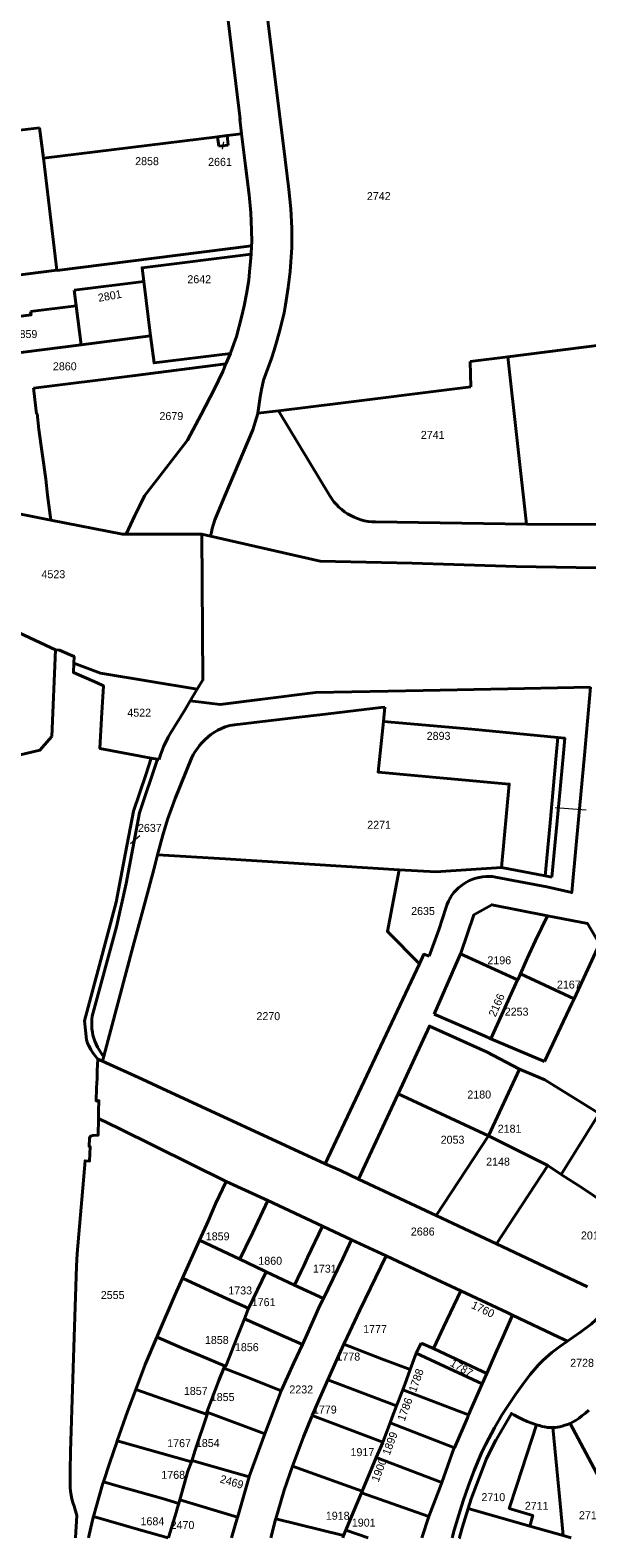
# Model space of a CAD drawing. Extents: x 99476 to 102828, y 406437 to 407931.
# Tile 33 of 48: x 101206 to 101380, y 406437 to 406909. Entities that reach past the tile are written whole.
import ezdxf
from ezdxf.enums import TextEntityAlignment as Align

# ---------------------------------------------------------------- set-up
doc = ezdxf.new("R2010")
doc.units = 0
doc.header["$MEASUREMENT"] = 0
for name, color, linetype, lineweight in [('BK_aanpijling', 10, 'Continuous', 0), ('BK_perceelnr', 10, 'Continuous', 13), ('BK_perceelnummer onder hoek', 10, 'Continuous', 13), ('BK_perceelsgrens', 10, 'Continuous', 40), ('BK_sectiegrens', 10, 'Continuous', 40)]:
    doc.layers.add(name, color=color, linetype=linetype, lineweight=lineweight)
doc.styles.add('Style-WORKING', font='WORKING.shx')

msp = doc.modelspace()

# ---------------------------------------------------------------- linework, layer by layer
at = {"layer": 'BK_aanpijling', "linetype": 'Continuous', "lineweight": 0}
for p, q in [((101265.802737, 406872.007187), (101266.255, 406874.345)), ((101379.683278, 406664.995167), (101369.985, 406665.725)), ((101239.977373, 406656.939025), (101237.025, 406654.525))]:
    msp.add_line(p, q, dxfattribs=at)
at = {"layer": 'BK_perceelsgrens', "linetype": 'Continuous', "lineweight": 40}
for p, q in [((101175.049, 406874.749), (101208.571, 406878.714)), ((101208.571, 406878.714), (101209.76, 406869.186)), ((101209.76, 406869.186), (101264.301, 406875.951)), ((101264.301, 406875.951), (101267.279, 406876.32)), ((101264.301, 406875.951), (101264.655, 406872.992)), ((101267.635, 406873.348), (101264.655, 406872.992)), ((101267.279, 406876.32), (101271.76, 406876.876)), ((101267.518, 406874.323), (101267.279, 406876.32)), ((101267.635, 406873.348), (101267.518, 406874.323)), ((101213.994, 406834.15), (101209.76, 406869.186)), ((101214.007, 406834.04), (101274.946, 406841.796)), ((101274.783, 406839.186), (101274.946, 406841.796)), ((101180.548, 406829.973), (101213.994, 406834.15)), ((101214.007, 406834.04), (101213.994, 406834.15)), ((101219.367, 406827.919), (101241.18, 406830.646)), ((101243.323, 406813.576), (101241.18, 406830.646)), ((101219.367, 406827.919), (101220.002, 406822.969)), ((101205.767, 406821.179), (101220.002, 406822.969)), ((101220.002, 406822.969), (101221.564, 406810.801)), ((101355.1, 406807.018), (101424.907, 406815.848)), ((101221.564, 406810.801), (101243.323, 406813.576)), ((101266.919, 406804.767), (101268.278, 406808.097)), ((101355.1, 406807.018), (101343.326, 406805.542)), ((101360.95, 406754.623), (101355.1, 406807.018)), ((101237.617, 406801.065), (101266.919, 406804.767)), ((101343.326, 406805.542), (101343.584, 406797.576)), ((101237.617, 406801.065), (101206.673, 406797.155)), ((101206.673, 406797.155), (101206.773, 406796.361)), ((101338.542, 406796.953), (101302.788, 406792.539)), ((101343.584, 406797.576), (101338.542, 406796.953)), ((101207.62, 406789.201), (101206.773, 406796.361)), ((101302.788, 406792.539), (101283.33, 406790.136)), ((101207.62, 406789.201), (101207.775, 406789.22)), ((101207.775, 406789.22), (101208.382, 406784.257)), ((101283.33, 406790.136), (101276.914, 406789.343)), ((101283.33, 406790.136), (101299.405, 406763.526)), ((101208.382, 406784.257), (101210.489, 406768.692)), ((101211.094, 406763.729), (101210.489, 406768.692)), ((101211.094, 406763.729), (101212.049, 406755.892)), ((101360.95, 406754.623), (101313.69, 406755.305)), ((101360.95, 406754.623), (101431.617, 406754.414)), ((101259.396, 406751.511), (101262.103, 406750.892)), ((101212.39, 406688.06), (101213.52, 406715.24)), ((101381.052, 406703.521), (101379.093, 406682.249)), ((101316.663, 406697.262), (101316.218, 406692.843)), ((101370.286, 406682.18), (101370.799, 406687.751)), ((101370.286, 406682.18), (101368.336, 406661.013)), ((101368.336, 406661.013), (101366.807, 406644.42)), ((101366.807, 406644.42), (101353.103, 406647.078)), ((101368.87, 406644.02), (101366.807, 406644.42)), ((101332.051, 406601.099), (101340.321, 406620.06)), ((101340.321, 406620.06), (101358.205, 406611.85)), ((101297.965, 406554.261), (101327.457, 406616.917)), ((101359.073, 406613.781), (101375.852, 406605.912)), ((101349.845, 406593.458), (101358.205, 406611.85)), ((101349.845, 406593.458), (101366.564, 406586.284)), ((101226.77, 406587.07), (101228.285, 406586.41)), ((101228.285, 406586.41), (101228.686, 406587.942)), ((101349.051, 406563.045), (101358.822, 406583.887)), ((101308.399, 406549.458), (101320.785, 406576.201)), ((101320.785, 406576.201), (101349.051, 406563.045)), ((101371.838, 406550.969), (101383.755, 406569.997)), ((101332.681, 406538.054), (101349.051, 406563.045)), ((101349.051, 406563.045), (101367.647, 406553.712)), ((101351.597, 406529.17), (101367.647, 406553.712)), ((101367.647, 406553.712), (101371.838, 406550.969)), ((101266.97, 406548.771), (101279.967, 406542.73)), ((101308.399, 406549.458), (101332.681, 406538.054)), ((101279.967, 406542.73), (101297.12, 406534.76)), ((101297.12, 406534.76), (101306.22, 406530.45)), ((101253.325, 406518.471), (101258.585, 406530.342)), ((101258.585, 406530.342), (101271.237, 406524.368)), ((101306.22, 406530.45), (101317.005, 406525.497)), ((101351.597, 406529.17), (101380.094, 406515.787)), ((101273.963, 406508.922), (101279.541, 406520.446)), ((101279.541, 406520.446), (101288.395, 406516.274)), ((101288.395, 406516.274), (101297.386, 406512.037)), ((101270.439, 406500), (101272.674, 406505.691)), ((101272.674, 406505.691), (101285.622, 406500)), ((101353.559, 406500), (101356.632, 406506.888)), ((101356.632, 406506.888), (101371.069, 406500)), ((101245.292, 406500), (101245.309, 406500.041)), ((101245.309, 406500.041), (101245.402, 406500)), ((101285.622, 406500), (101290.859, 406497.698)), ((101290.859, 406497.698), (101291.937, 406500)), ((101303.807, 406497.735), (101304.864, 406500)), ((101331.841, 406496.395), (101333.54, 406500)), ((101371.069, 406500), (101373.767, 406498.713)), ((101375.586, 406500), (101373.767, 406498.713)), ((101326.459, 406494.929), (101328.02, 406498.061)), ((101326.459, 406494.929), (101347.133, 406485.388)), ((101328.02, 406498.061), (101331.841, 406496.395)), ((101266.226, 406490.314), (101266.491, 406491.034)), ((101298.776, 406486.589), (101320.309, 406478.473)), ((101342.863, 406475.601), (101347.133, 406485.388)), ((101347.133, 406485.388), (101348.516, 406488.558)), ((101238.656, 406483.621), (101261.058, 406475.718)), ((101279.114, 406469.729), (101284.155, 406483.145)), ((101320.309, 406478.473), (101322.217, 406483.525)), ((101322.217, 406483.525), (101342.863, 406475.601)), ((101261.058, 406475.718), (101261.269, 406476.339)), ((101261.269, 406476.339), (101279.114, 406469.729)), ((101293.908, 406475.446), (101316, 406467.094)), ((101316, 406467.094), (101318.279, 406473.107)), ((101318.279, 406473.107), (101338.394, 406465.357)), ((101232.876, 406467.525), (101256.073, 406460.906)), ((101348.336, 406461.627), (101351.374, 406467.833)), ((101313.936, 406462.243), (101334.444, 406454.461)), ((101343.618, 406449.38), (101348.336, 406461.627)), ((101256.073, 406460.906), (101256.235, 406461.359)), ((101256.235, 406461.359), (101274.174, 406456.238)), ((101287.696, 406459.525), (101309.49, 406451.736)), ((101252.119, 406447.875), (101252.44, 406448.992)), ((101252.44, 406448.992), (101270.534, 406443.616)), ((101309.286, 406451.25), (101309.49, 406451.736)), ((101309.286, 406451.25), (101330.411, 406443.792)), ((101342.679, 406446.319), (101343.674, 406449.354)), ((101343.618, 406449.38), (101343.674, 406449.354)), ((101268.638889, 406437.124), (101270.534, 406443.616)), ((101282.48, 406443.09), (101303.722, 406437.856)), ((101328.263124, 406437.124), (101330.411, 406443.792)), ((101342.679, 406446.319), (101361.964, 406440.81)), ((101303.722, 406437.856), (101304.39, 406439.492)), ((101304.39, 406439.492), (101311.37667, 406437.124)), ((101361.964, 406440.81), (101372.414, 406437.842)), ((101372.414, 406437.842), (101374.927514, 406437.124))]:
    msp.add_line(p, q, dxfattribs=at)
at = {"layer": 'BK_perceelsgrens', "linetype": 'Continuous', "lineweight": 40, "flags": 128}
for points in [[(101262.07, 406957.93), (101271.36, 406881.47), (101271.202, 406881.451), (101271.76, 406876.876)], [(101279.599, 406916.15), (101280.166, 406911.487), (101285.451, 406868.766), (101286.617, 406859.441), (101287.226, 406853.371), (101287.546, 406847.266)], [(101271.76, 406876.876), (101272.992, 406866.782), (101274.125, 406857.704), (101274.672, 406852.08), (101274.94, 406846.81)], [(101274.946, 406841.796), (101275.02, 406842.97), (101274.94, 406846.81)], [(101276.914, 406789.343), (101277.566, 406794.53), (101277.981, 406796.741), (101278.206, 406797.747), (101278.699, 406799.703), (101281.112, 406806.487), (101282.001, 406809.047), (101282.921, 406812.304), (101283.745, 406815.356), (101285.076, 406820.805), (101285.552, 406823.285), (101285.995, 406826.039), (101286.386, 406828.687), (101287.017, 406833.699), (101287.511, 406841.267), (101287.546, 406847.266)], [(101241.18, 406830.646), (101240.647, 406834.897), (101274.783, 406839.186)], [(101271.762, 406819.432), (101272.589, 406822.955), (101273.319, 406826.759), (101274.03, 406831.06), (101274.324, 406833.641), (101274.628, 406836.87), (101274.783, 406839.186)], [(101221.564, 406810.801), (101185.347, 406806.183), (101183.946, 406817.345), (101205.901, 406820.117), (101205.767, 406821.179)], [(101268.278, 406808.097), (101268.432, 406808.475), (101270.156, 406813.422), (101271.762, 406819.432)], [(101268.278, 406808.097), (101244.389, 406805.089), (101243.323, 406813.576)], [(101235.667, 406751.42), (101238.355, 406757.278), (101239.886, 406760.209), (101241.411, 406763.446), (101247.172, 406770.846), (101254.841, 406780.917), (101259.129, 406788.969), (101263.336, 406797.03), (101265.961, 406802.421), (101266.919, 406804.767)], [(101262.103, 406750.892), (101262.331, 406752.081), (101262.631, 406753.294), (101262.969, 406754.607), (101263.464, 406755.915), (101266.57, 406763.432), (101275.33, 406784.099), (101276.901, 406789.236), (101276.914, 406789.343)], [(101299.405, 406763.526), (101300.027, 406762.562), (101300.713, 406761.642), (101301.461, 406760.771), (101302.265, 406759.953), (101303.123, 406759.191), (101304.031, 406758.489), (101304.985, 406757.85), (101305.979, 406757.278), (101307.01, 406756.774), (101308.073, 406756.342), (101309.163, 406755.983), (101310.275, 406755.698), (101311.404, 406755.49), (101312.544, 406755.359), (101313.69, 406755.305)], [(101262.103, 406750.892), (101296.377, 406743.051), (101325.197, 406742.381), (101357.706, 406741.393)], [(101357.706, 406741.393), (101407.699, 406740.542), (101407.588, 406734.434), (101559.583, 406736.422)], [(101197.03, 406722.96), (101202.19, 406720.57), (101213.52, 406715.24)], [(101213.52, 406715.24), (101214.76, 406715.14), (101218.133, 406713.683)], [(101218.133, 406713.683), (101219.39, 406713.14), (101219.303, 406711.083)], [(101219.303, 406711.083), (101219.18, 406708.16), (101226.64, 406704.87), (101228.57, 406704.01), (101228, 406693.87), (101227.48, 406684.39), (101243.538, 406681.348)], [(101219.303, 406711.083), (101227.637, 406707.894), (101257.926, 406702.927)], [(101294.97, 406701.853), (101317.708, 406702.293), (101328.609, 406702.504), (101355.093, 406703.017), (101381.052, 406703.521)], [(101255.734, 406699.288), (101265.12, 406698.17), (101277.491, 406699.681), (101294.97, 406701.853)], [(101245.503, 406651.012), (101247.146, 406657.169), (101248.572, 406662.123), (101250.98, 406668.72), (101256.14, 406681.3), (101256.669, 406682.346), (101257.268, 406683.369), (101257.953, 406684.388), (101258.657, 406685.306), (101259.394, 406686.157), (101260.307, 406687.086), (101261.389, 406688.049), (101262.192, 406688.676), (101263.289, 406689.425), (101264.393, 406690.072), (101265.516, 406690.632), (101266.68, 406691.118), (101268.129, 406691.52), (101269.618, 406691.73), (101289.789, 406694.111), (101296.263, 406694.875), (101315.397, 406697.134), (101316.663, 406697.262)], [(101353.103, 406647.078), (101355.553, 406673.208), (101337.308, 406674.876), (101314.531, 406676.932), (101316.218, 406692.843)], [(101316.218, 406692.843), (101343.913, 406690.367), (101370.799, 406687.751)], [(101174.7, 406683.79), (101178.31, 406676.58), (101208.66, 406683.77), (101212.39, 406688.06)], [(101370.799, 406687.751), (101372.954, 406687.541), (101372.538, 406682.857)], [(101225.083, 406600.468), (101232.599, 406628.536), (101235.689, 406642.037), (101239.826, 406664.176), (101245.48, 406680.98)], [(101372.538, 406682.857), (101371.243, 406668.275), (101368.87, 406644.02)], [(101379.093, 406682.249), (101377.237, 406662.091), (101375.464, 406642.741)], [(101241.651, 406636.308), (101244.297, 406646.493), (101245.503, 406651.012)], [(101245.503, 406651.012), (101266.667, 406649.738), (101321.113, 406646.381)], [(101327.457, 406616.917), (101317.459, 406627.032), (101321.113, 406646.381)], [(101321.113, 406646.381), (101332.634, 406645.668), (101353.103, 406647.078)], [(101351.316, 406644.067), (101350.283, 406644.207), (101349.242, 406644.269), (101348.199, 406644.252), (101347.161, 406644.156), (101346.133, 406643.982), (101345.121, 406643.73), (101344.131, 406643.403), (101343.169, 406643.002), (101342.239, 406642.529), (101341.349, 406641.988), (101340.501, 406641.38), (101339.702, 406640.71), (101338.956, 406639.982), (101338.267, 406639.2), (101337.639, 406638.367), (101337.076, 406637.49), (101336.581, 406636.572), (101336.156, 406635.62), (101335.805, 406634.638)], [(101375.464, 406642.741), (101375.14, 406639.208), (101367.379, 406640.981), (101351.316, 406644.067)], [(101228.686, 406587.942), (101237.839, 406622.491), (101241.651, 406636.308)], [(101335.805, 406634.638), (101333.516, 406627.572), (101330.457, 406619.326)], [(101340.321, 406620.06), (101340.387, 406620.216), (101344.5, 406632.264), (101350.093, 406635.41), (101367.554, 406631.973)], [(101359.073, 406613.781), (101361.208, 406618.546), (101363.8, 406624.18), (101367.554, 406631.973)], [(101367.554, 406631.973), (101380.086, 406629.506), (101383.78, 406623.147), (101375.852, 406605.912)], [(101327.457, 406616.917), (101328.868, 406619.915), (101330.457, 406619.326)], [(101358.205, 406611.85), (101358.339, 406612.144), (101359.073, 406613.781)], [(101366.564, 406586.284), (101375.212, 406604.522), (101375.852, 406605.912)], [(101225.29, 406594.553), (101225.095, 406595.526), (101224.964, 406596.51), (101224.897, 406597.5), (101224.894, 406598.493), (101224.957, 406599.484), (101225.083, 406600.468)], [(101349.845, 406593.458), (101348.009, 406594.263), (101332.051, 406601.099)], [(101226.255, 406591.725), (101225.87, 406592.645), (101225.548, 406593.589), (101225.29, 406594.553)], [(101320.785, 406576.201), (101330.591, 406597.398), (101348.424, 406589.351), (101358.822, 406583.887)], [(101227.749, 406589.137), (101227.196, 406589.967), (101226.697, 406590.831), (101226.255, 406591.725)], [(101228.686, 406587.942), (101228.202, 406588.527), (101227.749, 406589.137)], [(101228.285, 406586.41), (101240.715, 406580.732), (101246.962, 406577.856), (101297.965, 406554.261)], [(101358.822, 406583.887), (101366.659, 406580.544), (101383.755, 406569.997)], [(101227.006, 406568.5), (101233.479, 406565.312), (101266.97, 406548.771)], [(101297.965, 406554.261), (101302.756, 406552.154), (101308.399, 406549.458)], [(101258.585, 406530.342), (101261.32, 406536.342), (101263.678, 406541.761), (101266.97, 406548.771)], [(101371.838, 406550.969), (101378.353, 406546.707), (101395.82, 406534.943)], [(101271.237, 406524.368), (101272.924, 406527.816), (101273.17, 406528.3), (101275.27, 406532.78), (101279.967, 406542.73)], [(101332.681, 406538.054), (101338.054, 406535.529), (101351.597, 406529.17)], [(101288.395, 406516.274), (101290.347, 406520.396), (101291.257, 406522.335), (101292.48, 406524.97), (101297.12, 406534.76)], [(101297.386, 406512.037), (101303.46, 406524.61), (101306.22, 406530.45)], [(101271.237, 406524.368), (101278.86, 406520.767), (101279.541, 406520.446)], [(101304.864, 406500), (101308.799, 406508.431), (101317.005, 406525.497)], [(101317.005, 406525.497), (101329.655, 406519.497), (101340.369, 406514.495)], [(101245.309, 406500.041), (101245.565, 406500.717), (101251.004, 406513.335), (101253.325, 406518.471)], [(101253.325, 406518.471), (101267.245, 406511.966), (101272.71, 406509.553), (101273.963, 406508.922)], [(101333.54, 406500), (101335.002, 406503.104), (101340.369, 406514.495)], [(101340.369, 406514.495), (101354.881, 406507.723), (101356.632, 406506.888)], [(101272.674, 406505.691), (101273.856, 406508.701), (101273.963, 406508.922)], [(101291.937, 406500), (101291.939, 406500.004), (101296.332, 406509.855), (101297.386, 406512.037)], [(101388.615, 406512.239), (101386.107, 406509.128), (101384.8, 406507.538), (101382.685, 406505.393), (101381.171, 406504.088), (101377.954, 406501.676), (101375.586, 406500)], [(101238.656, 406483.621), (101241.658, 406491.41), (101245.292, 406500)], [(101245.402, 406500), (101253.77, 406496.33), (101259.031, 406494.088), (101266.491, 406491.034)], [(101266.491, 406491.034), (101266.858, 406490.884), (101270.439, 406500)], [(101348.516, 406488.558), (101351.261, 406494.851), (101353.559, 406500)], [(101284.155, 406483.145), (101288.166, 406491.951), (101290.859, 406497.698)], [(101298.776, 406486.589), (101301.255, 406492.266), (101303.807, 406497.735)], [(101303.807, 406497.735), (101315.567, 406493.184), (101324.58, 406489.825)], [(101324.58, 406489.825), (101325.292, 406491.842), (101326.459, 406494.929)], [(101331.841, 406496.395), (101335.659, 406494.675), (101348.516, 406488.558)], [(101373.767, 406498.713), (101371.365, 406497.014), (101368.941, 406495.199), (101366.163, 406492.773), (101364.756, 406491.337), (101363.431, 406489.826), (101362.17, 406488.256), (101359.693, 406485.065), (101357.519, 406482.043), (101353.384, 406475.765), (101350.948, 406471.604), (101348.265, 406466.498), (101346.935, 406463.786), (101344.564, 406458.237), (101342.767, 406453.54), (101341.128, 406448.766), (101339.749, 406444.335), (101338.342, 406439.482), (101337.739299, 406437.124)], [(101266.226, 406490.314), (101264.682, 406486.372), (101260.908, 406476.473), (101261.269, 406476.339)], [(101266.226, 406490.314), (101274.076, 406487.238), (101284.155, 406483.145)], [(101293.908, 406475.446), (101296.011, 406480.255), (101298.776, 406486.589)], [(101322.217, 406483.525), (101323.372, 406486.582), (101324.58, 406489.825)], [(101232.876, 406467.525), (101236.095, 406476.74), (101238.656, 406483.621)], [(101318.279, 406473.107), (101318.97, 406474.928), (101320.309, 406478.473)], [(101351.374, 406467.833), (101351.461, 406467.804), (101356.242, 406476.08), (101357.018, 406475.674)], [(101378.281, 406475.301), (101379.397, 406476.188), (101380.485, 406477.111)], [(101256.235, 406461.359), (101256.406, 406461.835), (101257.291, 406464.635), (101261.058, 406475.718)], [(101287.696, 406459.525), (101289.822, 406465.125), (101291.168, 406468.72), (101293.656, 406474.918), (101293.908, 406475.446)], [(101338.394, 406465.357), (101342.484, 406474.732), (101342.863, 406475.601)], [(101364.151, 406472.535), (101357.954, 406453.608), (101355.559, 406446.331), (101362.902, 406444.151), (101361.964, 406440.81)], [(101357.018, 406475.674), (101358.385, 406474.918), (101359.784, 406474.225), (101361.214, 406473.595), (101362.67, 406473.032), (101364.151, 406472.535)], [(101364.151, 406472.535), (101365.009, 406472.28), (101365.875, 406472.048)], [(101365.875, 406472.048), (101366.697, 406471.86), (101367.531, 406471.732), (101368.372, 406471.665), (101369.215, 406471.66)], [(101369.215, 406471.66), (101369.962, 406471.706), (101370.704, 406471.8), (101371.438, 406471.942), (101372.162, 406472.13)], [(101369.215, 406471.66), (101371.36, 406449.067), (101372.414, 406437.842)], [(101372.162, 406472.13), (101372.992, 406472.37), (101373.808, 406472.656), (101374.606, 406472.987)], [(101374.606, 406472.987), (101375.584, 406473.467), (101376.525, 406474.014), (101377.426, 406474.627), (101378.281, 406475.301)], [(101374.606, 406472.987), (101383.684, 406455.92), (101393.671388, 406437.124)], [(101228.548, 406454.715), (101230.452, 406460.378), (101232.836, 406467.425), (101232.876, 406467.525)], [(101274.174, 406456.238), (101274.212, 406456.369), (101279.114, 406469.729)], [(101313.936, 406462.243), (101315.968, 406467.01), (101316, 406467.094)], [(101309.49, 406451.736), (101312.666, 406459.264), (101313.936, 406462.243)], [(101334.444, 406454.461), (101338.266, 406465.063), (101338.394, 406465.357)], [(101252.44, 406448.992), (101255.016, 406457.959), (101256.073, 406460.906)], [(101282.48, 406443.09), (101285.153, 406452.077), (101287.696, 406459.525)], [(101225.482, 406443.79), (101228.264, 406453.801), (101228.548, 406454.715)], [(101228.548, 406454.715), (101232.85, 406453.46), (101247.036, 406449.449), (101252.119, 406447.875)], [(101270.534, 406443.616), (101270.586, 406443.794), (101274.174, 406456.238)], [(101330.411, 406443.792), (101334.029, 406453.31), (101334.444, 406454.461)], [(101248.889157, 406437.124), (101248.985, 406437.549), (101251.323, 406445.057), (101251.756, 406446.614), (101252.119, 406447.875)], [(101304.39, 406439.492), (101306.69, 406445.095), (101309.286, 406451.25)], [(101223.912966, 406437.124), (101225.153, 406442.628), (101225.482, 406443.79)], [(101225.482, 406443.79), (101240.261, 406439.51), (101248.835688, 406437.124)], [(101280.976047, 406437.124), (101282.39, 406442.834), (101282.48, 406443.09)], [(101340.024, 406437.244), (101340.86, 406440.283), (101341.745, 406443.309), (101342.679, 406446.319)], [(101303.538654, 406437.124), (101303.722, 406437.856)], [(101339.992946, 406437.124), (101340.024, 406437.244)], [(101340.024, 406437.244), (101340.443898, 406437.124)]]:
    msp.add_lwpolyline(points, dxfattribs=at)
at = {"layer": 'BK_sectiegrens', "linetype": 'Continuous', "lineweight": 40}
for p, q in [((101181.543, 406761.954), (101212.049, 406755.892)), ((101235.667, 406751.42), (101259.396, 406751.511)), ((101255.734, 406699.288), (101257.926, 406702.927)), ((101243.538, 406681.348), (101245.48, 406680.98)), ((101245.48, 406680.98), (101246.01, 406680.88))]:
    msp.add_line(p, q, dxfattribs=at)
at = {"layer": 'BK_sectiegrens', "linetype": 'Continuous', "lineweight": 40, "flags": 128}
for points in [[(101212.049, 406755.892), (101234.513, 406751.428), (101235.667, 406751.42)], [(101257.926, 406702.927), (101259.68, 406705.84), (101259.396, 406751.511)], [(101249.6, 406689.16), (101254.11, 406696.59), (101255.734, 406699.288)], [(101249.6, 406689.16), (101248.84, 406687.856), (101248.143, 406686.518), (101247.51, 406685.148), (101246.943, 406683.75), (101246.442, 406682.326), (101246.01, 406680.88)], [(101243.538, 406681.348), (101241.8, 406676.12), (101237.96, 406664.72), (101235.5, 406651.62), (101232.58, 406636.26), (101226.87, 406615), (101222.61, 406599.04), (101222.9, 406596.13), (101223.22, 406593.06), (101223.547, 406592.099), (101224, 406591.19)], [(101224, 406591.19), (101224.602, 406590.102), (101225.266, 406589.05), (101225.989, 406588.038), (101226.77, 406587.07)], [(101227.006, 406568.5), (101227.06, 406570.58), (101227.17, 406574.07), (101226.3, 406573.89), (101226.43, 406578.08), (101226.56, 406580.98), (101226.64, 406583.54), (101226.77, 406587.07)], [(101219.415, 406500), (101220.13, 406522.2), (101220.37, 406526.22), (101222.82, 406555.25), (101224.25, 406555.13), (101224.39, 406559.72), (101224.05, 406559.73), (101224.19, 406562.26), (101224.54, 406562.97), (101225.27, 406563.17), (101226.87, 406563.22), (101227.006, 406568.5)], [(101218.13, 406454.14), (101218.13, 406458.16), (101218.26, 406464.17), (101219.415, 406500)], [(101218.13, 406454.14), (101218.153, 406452.927), (101218.249, 406451.717), (101218.418, 406450.515), (101218.658, 406449.326), (101218.969, 406448.153), (101219.35, 406447.001)], [(101219.802667, 406437.124), (101220.22, 406444.1), (101219.35, 406447.001)]]:
    msp.add_lwpolyline(points, dxfattribs=at)

# ---------------------------------------------------------------- texts
at = {"layer": 'BK_perceelnr', "linetype": 'Continuous', "lineweight": 13, "style": 'Style-WORKING'}
for s, p in [('2858', (101242.205, 406868.293)), ('2661', (101265.04239, 406868.08)), ('2742', (101314.728542, 406857.353)), ('2642', (101258.547542, 406831.319)), ('2859', (101204.16, 406814.146)), ('2860', (101216.462777, 406804.042)), ('2679', (101249.81539, 406788.465)), ('2741', (101331.617542, 406782.56)), ('4523', (101212.890847, 406738.932)), ('4522', (101239.758847, 406695.559)), ('2893', (101333.458695, 406688.304)), ('2637', (101243.083613, 406659.471)), ('2271', (101314.849695, 406660.445)), ('2635', (101328.579695, 406633.447)), ('2196', (101352.452542, 406618.01)), ('2167', (101374.21546, 406610.397)), ('2270', (101280.165777, 406600.521)), ('2253', (101357.883, 406601.92)), ('2180', (101346.171929, 406575.969)), ('2181', (101355.673847, 406565.258)), ('2053', (101337.824847, 406561.813)), ('2148', (101352.063695, 406554.946)), ('1859', (101264.306847, 406531.558)), ('2686', (101328.501695, 406533.06)), ('2013', (101381.734695, 406531.827)), ('1860', (101280.753624, 406523.9)), ('1731', (101297.833542, 406521.435)), ('2555', (101231.451, 406513.172)), ('1733', (101271.360542, 406514.607)), ('1761', (101278.692237, 406510.939)), ('1858', (101264.041847, 406499.101)), ('1777', (101313.565155, 406502.51)), ('1856', (101273.429847, 406496.843)), ('1778', (101305.210237, 406493.892)), ('2728', (101378.370695, 406491.941)), ('1857', (101257.455766, 406483.134)), ('1855', (101265.874847, 406481.215)), ('2232', (101290.471, 406483.6)), ('1779', (101297.852237, 406477.314)), ('1767', (101252.236155, 406466.777)), ('1854', (101261.212847, 406466.833)), ('1917', (101309.608308, 406463.968)), ('1768', (101250.394237, 406456.857)), ('2710', (101350.589624, 406449.865)), ('2711', (101364.159542, 406447.153)), ('1684', (101243.889542, 406442.32)), ('1918', (101301.88839, 406444.048)), ('1901', (101310.02439, 406441.885)), ('2712', (101381.108542, 406444.215)), ('2470', (101253.306624, 406441.135))]:
    msp.add_text(s, height=2.5, dxfattribs=at).set_placement(p, align=Align.MIDDLE_CENTER)
at = {"layer": 'BK_perceelnummer onder hoek', "linetype": 'Continuous', "lineweight": 13, "style": 'Style-WORKING'}
for s, rotation, p in [('2801', 10.248184, (101230.54085, 406826.112973)), ('2166', 66.364046, (101351.609816, 406603.985581)), ('1760', 334.358994, (101347.360371, 406508.706622)), ('1788', 70.268492, (101326.424845, 406486.445569)), ('1787', 329.411754, (101340.642144, 406490.351186)), ('1786', 69.977457, (101322.909843, 406477.38657)), ('1899', 69.760913, (101318.235842, 406466.696571)), ('1900', 69.099292, (101314.822244, 406458.343164)), ('2469', 343.607235, (101268.727561, 406454.663129))]:
    msp.add_text(s, height=2.5, rotation=rotation, dxfattribs=at).set_placement(p, align=Align.MIDDLE_CENTER)

doc.saveas('drawing.dxf')
